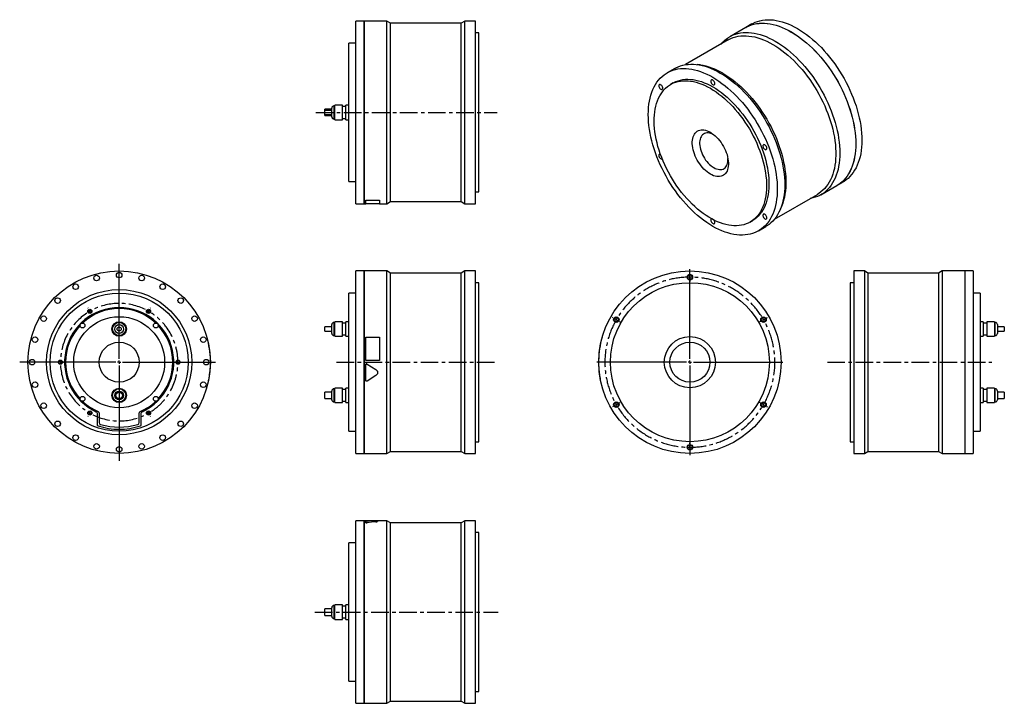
# Model space of a CAD drawing. Extents: x 139 to 1564, y 115 to 1104.
import ezdxf

# ---------------------------------------------------------------- set-up
doc = ezdxf.new("R2010")
doc.units = 0
doc.header["$LTSCALE"] = 2
doc.header["$MEASUREMENT"] = 0
doc.linetypes.add('CENTERX2', pattern=[20.32, 12.7, -2.54, 2.54, -2.54])
doc.layers.get('0').update_dxf_attribs({"linetype": 'CONTINUOUS'})

# ---------------------------------------------------------------- blocks, each defined once
blk = doc.blocks.new('SW_CENTERMARKSYMBOL_0')
at = {"color": 0, "linetype": 'Continuous'}
for p, q in [((0, 5), (0, 142.4)), ((-5, 0), (-143.9, 0)), ((0, 0), (-2.5, 0)), ((0, 0), (0, 2.5)), ((0, 0), (0, -2.5)), ((0, 0), (2.5, 0)), ((5, 0), (139.4, 0)), ((0, -5), (0, -142.8))]:
    blk.add_line(p, q, dxfattribs=at)
blk = doc.blocks.new('SW_CENTERMARKSYMBOL_2')
at = {"color": 6, "linetype": 'Continuous'}
for p, q in [((-2.5, 4.3), (-2.8, 4.8)), ((0, 0), (-1.2, 2.2)), ((0, 0), (1.2, -2.2)), ((85, 0), (83.8, -2.2)), ((85, 0), (86.2, 2.2)), ((87.5, 4.3), (87.8, 4.8)), ((2.5, -4.3), (2.8, -4.8)), ((82.5, -4.3), (82.2, -4.8)), ((-47.5, -73.6), (-48, -73.6)), ((-42.5, -73.6), (-45, -73.6)), ((-42.5, -73.6), (-40, -73.6)), ((-37.5, -73.6), (-37, -73.6)), ((122.5, -73.6), (122, -73.6)), ((127.5, -73.6), (125, -73.6)), ((127.5, -73.6), (130, -73.6)), ((132.5, -73.6), (133, -73.6)), ((2.5, -142.9), (2.8, -142.5)), ((82.5, -142.9), (82.2, -142.5)), ((-2.5, -151.6), (-2.8, -152)), ((0, -147.2), (-1.2, -149.4)), ((0, -147.2), (1.2, -145.1)), ((85, -147.2), (83.8, -145.1)), ((85, -147.2), (86.2, -149.4)), ((87.5, -151.6), (87.8, -152))]:
    blk.add_line(p, q, dxfattribs=at)
for start, end in [(118.3148, 120), (60, 61.6852), (120, 121.6852), (58.3148, 60), (178.3148, 180), (0, 1.6852), (180, 181.6852), (358.3148, 0), (238.3148, 240), (240, 241.6852), (298.3148, 300), (300, 301.6852)]:
    blk.add_arc((42.5, -73.6), 85, start, end, dxfattribs=at)
at = {"color": 6, "linetype": 'CENTERX2'}
for start, end in [(63.3703, 116.6297), (123.3703, 176.6297), (303.3703, 56.6297), (183.3703, 236.6297), (243.3703, 296.6297)]:
    blk.add_arc((42.5, -73.6), 85, start, end, dxfattribs=at)
blk = doc.blocks.new('SW_CENTERMARKSYMBOL_8')
at = {"color": 0, "linetype": 'Continuous'}
for p, q in [((0, 5), (0, 134.5)), ((-5, 0), (-134.5, 0)), ((0, 0), (-2.5, 0)), ((0, 0), (0, 2.5)), ((0, 0), (0, -2.5)), ((0, 0), (2.5, 0)), ((5, 0), (134.5, 0)), ((0, -5), (0, -134.5))]:
    blk.add_line(p, q, dxfattribs=at)
blk = doc.blocks.new('SW_CENTERMARKSYMBOL_9')
at = {"color": 6, "linetype": 'Continuous'}
for p, q in [((0, 5), (0, 6.5)), ((0, 0), (0, 2.5)), ((0, 0), (0, -2.5)), ((0, -5), (0, -6.5)), ((-110.9, -59), (-112.2, -58.2)), ((-106.5, -61.5), (-108.7, -60.2)), ((-106.5, -61.5), (-104.4, -62.8)), ((-102.2, -64), (-100.9, -64.8)), ((102.2, -64), (100.9, -64.8)), ((106.5, -61.5), (104.4, -62.8)), ((106.5, -61.5), (108.7, -60.2)), ((110.9, -59), (112.2, -58.2)), ((-106.5, -184.5), (-108.7, -185.8)), ((-106.5, -184.5), (-104.4, -183.2)), ((-102.2, -182), (-100.9, -181.2)), ((102.2, -182), (100.9, -181.2)), ((106.5, -184.5), (104.4, -183.2)), ((106.5, -184.5), (108.7, -185.8)), ((-110.9, -187), (-112.2, -187.8)), ((110.9, -187), (112.2, -187.8)), ((0, -241), (0, -239.5)), ((0, -246), (0, -243.5)), ((0, -246), (0, -248.5)), ((0, -251), (0, -252.5))]:
    blk.add_line(p, q, dxfattribs=at)
for start, end in [(90, 91.1645), (88.8355, 90), (150, 151.1645), (148.8355, 150), (30, 31.1645), (28.8355, 30), (208.8355, 210), (210, 211.1645), (328.8355, 330), (330, 331.1645), (268.8355, 270), (270, 271.1645)]:
    blk.add_arc((0, -123), 123, start, end, dxfattribs=at)
at = {"color": 6, "linetype": 'CENTERX2'}
for start, end in [(92.3291, 147.6709), (32.3291, 87.6709), (152.3291, 207.6709), (332.3291, 27.6709), (212.3291, 327.6709)]:
    blk.add_arc((0, -123), 123, start, end, dxfattribs=at)

msp = doc.modelspace()

# ---------------------------------------------------------------- linework, layer by layer
at = {"color": 7, "linetype": 'Continuous'}
for p, q in [((637.7, 1101.8), (625.4, 1101.8)), ((625.4, 969.8), (625.4, 1101.8)), ((637.7, 969.8), (637.7, 1101.8)), ((637.8, 1100.8), (637.7, 1100.8)), ((670.5, 1101.8), (637.8, 1101.8)), ((637.8, 969.8), (637.8, 1101.8)), ((675.7, 1098.8), (670.5, 1101.8)), ((670.5, 969.8), (670.5, 1101.8)), ((777.9, 1098.8), (675.7, 1098.8)), ((675.7, 969.8), (675.7, 1098.8)), ((783.1, 1101.8), (777.9, 1098.8)), ((777.9, 969.8), (777.9, 1098.8)), ((798.4, 1101.8), (783.1, 1101.8)), ((783.1, 969.8), (783.1, 1101.8)), ((798.4, 969.8), (798.4, 1101.8)), ((1198.3, 1097.7), (1189.6, 1092.7)), ((803.4, 1084.8), (798.4, 1084.8)), ((803.4, 969.8), (803.4, 1084.8)), ((1189.5, 1092.7), (1166.4, 1079.3)), ((625.4, 1069.8), (615.4, 1069.8)), ((615.4, 969.8), (615.4, 1069.8)), ((1164.2, 1074.6), (1102.3, 1038.9)), ((1086.8, 1033.4), (1075.9, 1027.1)), ((1123.9, 1038.4), (1119.5, 1039)), ((1084.4, 1012.4), (1080.9, 1010.4)), ((590.6, 974.6), (580.6, 974.6)), ((580.6, 972.8), (580.6, 974.6)), ((590.6, 972.8), (580.6, 972.8)), ((580.6, 969.8), (580.6, 972.8)), ((580.6, 966.8), (580.6, 969.8)), ((590.6, 969.8), (590.6, 976.1)), ((590.6, 963.5), (590.6, 969.8)), ((594.9, 979.3), (593.8, 979.3)), ((605.9, 980.4), (594.9, 980.4)), ((594.9, 969.8), (594.9, 980.4)), ((594.9, 959.3), (594.9, 969.8)), ((605.9, 969.8), (605.9, 980.4)), ((611.2, 978.4), (605.9, 978.4)), ((605.9, 959.3), (605.9, 969.8)), ((615.4, 980.4), (611.2, 980.4)), ((611.2, 969.8), (611.2, 980.4)), ((611.2, 959.3), (611.2, 969.8)), ((615.4, 869.8), (615.4, 969.8)), ((625.4, 837.8), (625.4, 969.8)), ((637.7, 837.8), (637.7, 969.8)), ((637.8, 837.8), (637.8, 969.8)), ((670.5, 837.8), (670.5, 969.8)), ((675.7, 840.8), (675.7, 969.8)), ((777.9, 840.8), (777.9, 969.8)), ((783.1, 837.8), (783.1, 969.8)), ((798.4, 837.8), (798.4, 969.8)), ((803.4, 854.8), (803.4, 969.8)), ((580.6, 966.8), (590.6, 966.8)), ((580.6, 965.1), (580.6, 966.8)), ((580.6, 965.1), (590.6, 965.1)), ((593.8, 960.3), (594.9, 960.3)), ((594.9, 959.3), (605.9, 959.3)), ((605.9, 961.2), (611.2, 961.2)), ((611.2, 959.3), (615.4, 959.3)), ((615.4, 869.8), (625.4, 869.8)), ((1321.6, 864.1), (1330.3, 869.1)), ((798.4, 854.8), (803.4, 854.8)), ((1298.4, 850.7), (1321.5, 864)), ((639.7, 842.8), (659.7, 842.8)), ((639.7, 842.8), (639.7, 842.7)), ((639.7, 842.7), (659.7, 842.7)), ((639.7, 837.7), (639.7, 842.7)), ((659.7, 842.8), (659.7, 842.7)), ((659.7, 842.7), (659.7, 837.7)), ((670.5, 837.8), (675.7, 840.8)), ((675.7, 840.8), (777.9, 840.8)), ((777.9, 840.8), (783.1, 837.8)), ((1231.2, 815.4), (1293.2, 851.2)), ((625.4, 837.8), (637.7, 837.8)), ((637.7, 838.8), (637.8, 838.8)), ((637.8, 837.8), (639.7, 837.8)), ((659.7, 837.7), (639.7, 837.7)), ((659.7, 837.8), (670.5, 837.8)), ((783.1, 837.8), (798.4, 837.8)), ((1240, 830.3), (1241.6, 834.4)), ((1195.9, 811.2), (1199.4, 813.2)), ((1207.9, 798.5), (1218.8, 804.7)), ((637.7, 740.5), (625.4, 740.5)), ((625.4, 476.5), (625.4, 740.5)), ((637.7, 476.5), (637.7, 740.5)), ((637.8, 739.5), (637.7, 739.5)), ((670.5, 740.5), (637.8, 740.5)), ((637.8, 476.5), (637.8, 740.5)), ((675.7, 737.5), (670.5, 740.5)), ((670.5, 476.5), (670.5, 740.5)), ((777.9, 737.5), (675.7, 737.5)), ((675.7, 479.5), (675.7, 737.5)), ((783.1, 740.5), (777.9, 737.5)), ((777.9, 479.5), (777.9, 737.5)), ((798.4, 740.5), (783.1, 740.5)), ((783.1, 476.5), (783.1, 740.5)), ((798.4, 476.5), (798.4, 740.5)), ((1361.2, 740.5), (1345.9, 740.5)), ((1345.9, 740.5), (1345.9, 476.5)), ((1366.4, 737.5), (1361.2, 740.5)), ((1361.2, 740.5), (1361.2, 476.5)), ((1468.6, 737.5), (1366.4, 737.5)), ((1366.4, 737.5), (1366.4, 479.5)), ((1473.8, 740.5), (1468.6, 737.5)), ((1468.6, 737.5), (1468.6, 479.5)), ((1506.5, 740.5), (1473.8, 740.5)), ((1473.8, 740.5), (1473.8, 476.5)), ((1506.5, 740.5), (1506.5, 476.5)), ((1506.6, 739.5), (1506.5, 739.5)), ((1518.9, 740.5), (1506.6, 740.5)), ((1506.6, 740.5), (1506.6, 476.5)), ((1518.9, 740.5), (1518.9, 476.5)), ((803.4, 723.5), (798.4, 723.5)), ((803.4, 493.5), (803.4, 723.5)), ((1345.9, 723.5), (1340.9, 723.5)), ((1340.9, 723.5), (1340.9, 493.5)), ((625.4, 708.5), (615.4, 708.5)), ((615.4, 508.5), (615.4, 708.5)), ((1528.9, 708.5), (1518.9, 708.5)), ((1528.9, 708.5), (1528.9, 508.5)), ((590.6, 659.5), (580.6, 659.5)), ((580.6, 653.5), (580.6, 659.5)), ((590.6, 650.2), (590.6, 662.8)), ((594.9, 666), (593.8, 666)), ((605.9, 667.1), (594.9, 667.1)), ((594.9, 646), (594.9, 667.1)), ((605.9, 646), (605.9, 667.1)), ((611.2, 665.1), (605.9, 665.1)), ((615.4, 667.1), (611.2, 667.1)), ((611.2, 646), (611.2, 667.1)), ((1533.1, 667.1), (1528.9, 667.1)), ((1533.1, 667.1), (1533.1, 646)), ((1538.4, 665.1), (1533.1, 665.1)), ((1549.4, 667.1), (1538.4, 667.1)), ((1538.4, 667.1), (1538.4, 646)), ((1549.4, 667.1), (1549.4, 646)), ((1550.5, 666), (1549.4, 666)), ((1553.7, 662.8), (1553.7, 650.2)), ((1563.7, 659.5), (1553.7, 659.5)), ((1563.7, 659.5), (1563.7, 653.5)), ((410, 644.5), (410.1, 644.5)), ((580.6, 653.5), (590.6, 653.5)), ((593.8, 647), (594.9, 647)), ((594.9, 646), (605.9, 646)), ((605.9, 647.9), (611.2, 647.9)), ((611.2, 646), (615.4, 646)), ((639.7, 644.5), (659.7, 644.5)), ((639.7, 611), (639.7, 644.5)), ((659.7, 644.5), (659.7, 611)), ((981.8, 644.5), (981.7, 644.5)), ((1528.9, 646), (1533.1, 646)), ((1533.1, 647.9), (1538.4, 647.9)), ((1538.4, 646), (1549.4, 646)), ((1549.4, 647), (1550.5, 647)), ((1553.7, 653.5), (1563.7, 653.5)), ((414.9, 611), (415, 611)), ((414.9, 604.8), (415, 604.8)), ((659.7, 611), (639.7, 611)), ((659.7, 611), (639.7, 611)), ((639.7, 611), (639.7, 611)), ((639.7, 582.2), (639.7, 604.8)), ((639.7, 604.8), (639.7, 604.8)), ((641.6, 605.8), (654.5, 597.8)), ((641.6, 605.8), (641.6, 605.8)), ((641.6, 605.8), (654.5, 597.9)), ((659.7, 611), (659.7, 611)), ((976.8, 611), (976.7, 611)), ((976.8, 605.8), (976.7, 605.8)), ((654.5, 589.2), (641.6, 581.2)), ((654.5, 597.9), (654.5, 597.8)), ((977.2, 597.9), (977.1, 597.8)), ((978.2, 589.2), (978.1, 589.2)), ((412.3, 582.2), (412.4, 582.2)), ((594.9, 570), (593.8, 570)), ((605.9, 571.1), (594.9, 571.1)), ((594.9, 550), (594.9, 571.1)), ((605.9, 550), (605.9, 571.1)), ((615.4, 571.1), (611.2, 571.1)), ((611.2, 550), (611.2, 571.1)), ((979.7, 581.2), (979.6, 581.2)), ((1533.1, 571.1), (1528.9, 571.1)), ((1533.1, 571.1), (1533.1, 550)), ((1549.4, 571.1), (1538.4, 571.1)), ((1538.4, 571.1), (1538.4, 550)), ((1549.4, 571.1), (1549.4, 550)), ((1550.5, 570), (1549.4, 570)), ((590.6, 565.3), (580.6, 565.3)), ((580.6, 555.8), (580.6, 565.3)), ((580.6, 555.8), (590.6, 555.8)), ((590.6, 554.2), (590.6, 566.8)), ((611.2, 569.1), (605.9, 569.1)), ((1538.4, 569.1), (1533.1, 569.1)), ((1553.7, 566.8), (1553.7, 554.2)), ((1563.7, 565.3), (1553.7, 565.3)), ((1553.7, 555.8), (1563.7, 555.8)), ((1563.7, 565.3), (1563.7, 555.8)), ((593.8, 551), (594.9, 551)), ((594.9, 550), (605.9, 550)), ((605.9, 551.9), (611.2, 551.9)), ((611.2, 550), (615.4, 550)), ((1528.9, 550), (1533.1, 550)), ((1533.1, 551.9), (1538.4, 551.9)), ((1538.4, 550), (1549.4, 550)), ((1549.4, 551), (1550.5, 551)), ((251, 535), (251, 518.4)), ((254, 535.3), (254, 521.3)), ((312, 521.3), (312, 535.3)), ((315, 518.4), (315, 535)), ((615.4, 508.5), (625.4, 508.5)), ((1518.9, 508.5), (1528.9, 508.5)), ((798.4, 493.5), (803.4, 493.5)), ((1340.9, 493.5), (1345.9, 493.5)), ((625.4, 476.5), (637.7, 476.5)), ((637.7, 477.5), (637.8, 477.5)), ((637.8, 476.5), (670.5, 476.5)), ((670.5, 476.5), (675.7, 479.5)), ((675.7, 479.5), (777.9, 479.5)), ((777.9, 479.5), (783.1, 476.5)), ((783.1, 476.5), (798.4, 476.5)), ((1345.9, 476.5), (1361.2, 476.5)), ((1361.2, 476.5), (1366.4, 479.5)), ((1366.4, 479.5), (1468.6, 479.5)), ((1468.6, 479.5), (1473.8, 476.5)), ((1473.8, 476.5), (1506.5, 476.5)), ((1506.5, 477.5), (1506.6, 477.5)), ((1506.6, 476.5), (1518.9, 476.5)), ((637.7, 379.1), (625.4, 379.1)), ((625.4, 115.1), (625.4, 379.1)), ((637.7, 115.1), (637.7, 379.1)), ((637.8, 378.1), (637.7, 378.1)), ((639.7, 379.1), (637.8, 379.1)), ((637.8, 115.1), (637.8, 379.1)), ((639.7, 376.5), (639.7, 379.1)), ((659.7, 379.1), (639.7, 379.1)), ((639.7, 376.4), (639.7, 376.5)), ((641.6, 376.2), (641.6, 376.3)), ((670.5, 379.1), (645.5, 379.1)), ((654.5, 377.6), (654.5, 377.7)), ((659.7, 379.1), (659.7, 379.1)), ((675.7, 376.1), (670.5, 379.1)), ((670.5, 115.1), (670.5, 379.1)), ((777.9, 376.1), (675.7, 376.1)), ((675.7, 118.1), (675.7, 376.1)), ((783.1, 379.1), (777.9, 376.1)), ((777.9, 118.1), (777.9, 376.1)), ((798.4, 379.1), (783.1, 379.1)), ((783.1, 115.1), (783.1, 379.1)), ((798.4, 115.1), (798.4, 379.1)), ((803.4, 362.1), (798.4, 362.1)), ((803.4, 132.1), (803.4, 362.1)), ((625.4, 347.1), (615.4, 347.1)), ((615.4, 147.1), (615.4, 347.1)), ((594.9, 256.6), (593.8, 256.6)), ((605.9, 257.6), (594.9, 257.6)), ((594.9, 236.5), (594.9, 257.6)), ((605.9, 236.5), (605.9, 257.6)), ((615.4, 257.6), (611.2, 257.6)), ((611.2, 236.5), (611.2, 257.6)), ((590.6, 251.8), (580.6, 251.8)), ((580.6, 242.3), (580.6, 251.8)), ((580.6, 242.3), (590.6, 242.3)), ((590.6, 240.8), (590.6, 253.4)), ((611.2, 255.7), (605.9, 255.7)), ((593.8, 237.6), (594.9, 237.6)), ((594.9, 236.5), (605.9, 236.5)), ((605.9, 238.5), (611.2, 238.5)), ((611.2, 236.5), (615.4, 236.5)), ((615.4, 147.1), (625.4, 147.1)), ((798.4, 132.1), (803.4, 132.1)), ((625.4, 115.1), (637.7, 115.1)), ((637.7, 116.1), (637.8, 116.1)), ((637.8, 115.1), (670.5, 115.1)), ((670.5, 115.1), (675.7, 118.1)), ((675.7, 118.1), (777.9, 118.1)), ((777.9, 118.1), (783.1, 115.1)), ((783.1, 115.1), (798.4, 115.1))]:
    msp.add_line(p, q, dxfattribs=at)
at = {"color": 6, "linetype": 'CENTERX2'}
for p, q in [((567.4, 969.8), (829.7, 969.8)), ((597.4, 608.5), (829.7, 608.5)), ((1307.7, 608.5), (1545.8, 608.5)), ((566.3, 247.1), (831.3, 247.1))]:
    msp.add_line(p, q, dxfattribs=at)
at = {"color": 8, "linetype": 'Continuous'}
for p, q in [((593.8, 979.3), (593.8, 969.8)), ((593.8, 969.8), (593.8, 960.3)), ((593.8, 666), (593.8, 647)), ((1550.5, 647), (1550.5, 666)), ((593.8, 570), (593.8, 551)), ((1550.5, 551), (1550.5, 570)), ((593.8, 256.6), (593.8, 237.6))]:
    msp.add_line(p, q, dxfattribs=at)
at = {"color": 7, "linetype": 'Continuous'}
for points in [[(1189.5, 1092.7), (1191.1, 1093.6), (1194.4, 1095.1), (1197.8, 1096.4), (1201.4, 1097.4), (1205, 1098.2), (1208.8, 1098.6), (1212.7, 1098.9), (1216.7, 1098.8), (1220.8, 1098.5), (1225, 1097.8), (1229.2, 1097), (1233.5, 1095.8), (1237.8, 1094.4), (1242.2, 1092.7), (1246.6, 1090.8), (1251.1, 1088.6), (1255.5, 1086.1)], [(1189.6, 1092.7), (1191.2, 1093.6), (1194.4, 1095.1), (1197.9, 1096.4), (1201.4, 1097.5), (1205.1, 1098.2), (1208.9, 1098.7), (1212.8, 1098.9), (1216.8, 1098.8), (1220.9, 1098.5), (1225, 1097.9), (1229.3, 1097), (1233.6, 1095.9), (1237.9, 1094.4), (1242.3, 1092.8), (1246.7, 1090.8), (1251.1, 1088.6), (1255.6, 1086.2)], [(1198.3, 1097.7), (1199.9, 1098.6), (1203.1, 1100.2), (1206.6, 1101.5), (1210.1, 1102.5), (1213.8, 1103.2), (1217.6, 1103.7), (1221.5, 1103.9), (1225.5, 1103.9), (1229.6, 1103.5), (1233.7, 1102.9), (1238, 1102), (1242.3, 1100.9), (1246.6, 1099.5), (1251, 1097.8), (1255.4, 1095.8), (1259.8, 1093.6), (1264.3, 1091.2)], [(1153.9, 1068.7), (1156.3, 1071.4), (1159, 1074), (1161.8, 1076.3), (1164.8, 1078.4), (1168, 1080.2), (1171.3, 1081.8), (1174.7, 1083), (1178.2, 1084.1), (1181.9, 1084.8), (1185.7, 1085.3), (1189.6, 1085.5), (1193.6, 1085.4), (1197.7, 1085.1), (1201.8, 1084.5), (1206.1, 1083.6), (1210.4, 1082.5), (1214.7, 1081), (1219.1, 1079.4), (1223.5, 1077.4), (1227.9, 1075.2), (1232.4, 1072.8)], [(1255.5, 1086.1), (1259.9, 1083.5), (1264.4, 1080.5), (1268.8, 1077.4), (1273.2, 1074), (1277.5, 1070.4), (1281.8, 1066.6), (1286, 1062.6), (1290.2, 1058.4), (1294.3, 1054), (1298.3, 1049.5), (1302.2, 1044.8), (1306, 1039.9), (1309.6, 1034.9), (1313.2, 1029.8), (1316.6, 1024.5), (1319.9, 1019.2), (1323.1, 1013.7), (1326, 1008.2), (1328.9, 1002.6), (1331.5, 997), (1334, 991.3), (1336.3, 985.6), (1338.5, 979.9), (1340.4, 974.1), (1342.2, 968.4), (1343.7, 962.7), (1345.1, 957), (1346.2, 951.4), (1347.2, 945.9), (1347.9, 940.4), (1348.4, 935), (1348.7, 929.7), (1348.8, 924.5), (1348.7, 919.4), (1348.4, 914.5), (1347.9, 909.7), (1347.2, 905.1), (1346.2, 900.6), (1345.1, 896.3), (1343.7, 892.2), (1342.2, 888.3), (1340.4, 884.6), (1338.5, 881.1), (1336.3, 877.8), (1334, 874.8), (1331.5, 872), (1328.9, 869.4), (1326, 867.1), (1323.1, 865), (1321.5, 864)], [(1255.6, 1086.2), (1260, 1083.5), (1264.4, 1080.6), (1268.9, 1077.4), (1273.2, 1074), (1277.6, 1070.4), (1281.9, 1066.6), (1286.1, 1062.6), (1290.3, 1058.4), (1294.3, 1054.1), (1298.3, 1049.5), (1302.2, 1044.8), (1306, 1039.9), (1309.7, 1034.9), (1313.3, 1029.8), (1316.7, 1024.6), (1320, 1019.2), (1323.1, 1013.8), (1326.1, 1008.3), (1328.9, 1002.7), (1331.6, 997), (1334.1, 991.3), (1336.4, 985.6), (1338.5, 979.9), (1340.5, 974.2), (1342.2, 968.4), (1343.8, 962.7), (1345.1, 957.1), (1346.3, 951.5), (1347.2, 945.9), (1348, 940.4), (1348.5, 935), (1348.8, 929.7), (1348.9, 924.5), (1348.8, 919.5), (1348.5, 914.5), (1348, 909.7), (1347.2, 905.1), (1346.3, 900.6), (1345.1, 896.3), (1343.8, 892.2), (1342.2, 888.3), (1340.5, 884.6), (1338.5, 881.1), (1336.4, 877.8), (1334.1, 874.8), (1331.6, 872), (1328.9, 869.4), (1326.1, 867.1), (1323.1, 865), (1321.6, 864.1)], [(1264.3, 1091.2), (1268.7, 1088.5), (1273.1, 1085.6), (1277.6, 1082.4), (1281.9, 1079.1), (1286.3, 1075.5), (1290.6, 1071.7), (1294.8, 1067.7), (1299, 1063.5), (1303, 1059.1), (1307, 1054.5), (1310.9, 1049.8), (1314.7, 1045), (1318.4, 1040), (1322, 1034.8), (1325.4, 1029.6), (1328.7, 1024.2), (1331.8, 1018.8), (1334.8, 1013.3), (1337.6, 1007.7), (1340.3, 1002.1), (1342.8, 996.4), (1345.1, 990.7), (1347.2, 984.9), (1349.2, 979.2), (1350.9, 973.5), (1352.5, 967.8), (1353.8, 962.1), (1355, 956.5), (1355.9, 950.9), (1356.7, 945.4), (1357.2, 940), (1357.5, 934.7), (1357.6, 929.5), (1357.5, 924.5), (1357.2, 919.5), (1356.7, 914.8), (1355.9, 910.1), (1355, 905.6), (1353.8, 901.4), (1352.5, 897.3), (1350.9, 893.3), (1349.2, 889.6), (1347.2, 886.1), (1345.1, 882.9), (1342.8, 879.8), (1340.3, 877), (1337.6, 874.4), (1334.8, 872.1), (1331.8, 870), (1330.3, 869.1)], [(1164.2, 1074.6), (1165, 1075.1), (1168.2, 1076.7), (1171.6, 1078), (1175.1, 1079.1), (1178.7, 1079.9), (1182.5, 1080.4), (1186.3, 1080.6), (1190.3, 1080.6), (1194.3, 1080.3), (1198.4, 1079.7), (1202.6, 1078.9), (1206.9, 1077.8), (1211.2, 1076.4), (1215.5, 1074.7), (1219.9, 1072.8), (1224.3, 1070.6), (1228.7, 1068.2)], [(1232.4, 1072.8), (1236.8, 1070.1), (1241.2, 1067.2), (1245.7, 1064), (1250, 1060.7), (1254.4, 1057.1), (1258.7, 1053.2), (1262.9, 1049.2), (1267.1, 1045), (1271.1, 1040.7), (1275.1, 1036.1), (1279, 1031.4), (1282.8, 1026.6), (1286.5, 1021.6), (1290.1, 1016.4), (1293.5, 1011.2), (1296.8, 1005.8), (1299.9, 1000.4), (1302.9, 994.9), (1305.7, 989.3), (1308.4, 983.6), (1310.9, 978), (1313.2, 972.2), (1315.3, 966.5), (1317.3, 960.8), (1319, 955), (1320.6, 949.3), (1321.9, 943.7), (1323.1, 938.1), (1324, 932.5), (1324.8, 927), (1325.3, 921.6), (1325.6, 916.3), (1325.7, 911.1), (1325.6, 906.1), (1325.3, 901.1), (1324.8, 896.3), (1324, 891.7), (1323.1, 887.2), (1321.9, 882.9), (1320.6, 878.8), (1319, 874.9), (1317.3, 871.2), (1315.3, 867.7), (1313.2, 864.5), (1310.9, 861.4), (1308.4, 858.6), (1305.7, 856), (1302.9, 853.7), (1299.9, 851.6), (1296.8, 849.8), (1293.5, 848.3), (1290.1, 847), (1286.5, 846), (1282.9, 845.2)], [(1228.7, 1068.2), (1233.1, 1065.6), (1237.5, 1062.7), (1241.9, 1059.5), (1246.2, 1056.1), (1250.5, 1052.6), (1254.8, 1048.8), (1259, 1044.8), (1263.1, 1040.6), (1267.1, 1036.2), (1271.1, 1031.7), (1274.9, 1027), (1278.7, 1022.1), (1282.3, 1017.2), (1285.8, 1012), (1289.2, 1006.8), (1292.4, 1001.5), (1295.5, 996.1), (1298.4, 990.6), (1301.2, 985), (1303.8, 979.4), (1306.2, 973.7), (1308.4, 968.1), (1310.5, 962.4), (1312.3, 956.7), (1314, 951), (1315.5, 945.4), (1316.7, 939.8), (1317.8, 934.2), (1318.6, 928.7), (1319.3, 923.3), (1319.7, 918), (1319.9, 912.8), (1319.9, 907.7), (1319.7, 902.7), (1319.3, 897.9), (1318.6, 893.3), (1317.8, 888.7), (1316.7, 884.4), (1315.5, 880.3), (1314, 876.3), (1312.3, 872.5), (1310.5, 869), (1308.4, 865.7), (1306.2, 862.6), (1303.8, 859.7), (1301.2, 857.1), (1298.4, 854.7), (1295.5, 852.6), (1293.2, 851.2)], [(1141.9, 1020.6), (1146.4, 1017.9), (1150.8, 1015), (1155.2, 1011.8), (1159.6, 1008.4), (1163.9, 1004.8), (1168.2, 1001), (1172.5, 997), (1176.6, 992.8), (1180.7, 988.5), (1184.7, 983.9), (1188.6, 979.2), (1192.4, 974.3), (1196.1, 969.3), (1199.6, 964.2), (1203.1, 959), (1206.3, 953.6), (1209.5, 948.2), (1212.5, 942.7), (1215.3, 937.1), (1218, 931.4), (1220.5, 925.7), (1222.8, 920), (1224.9, 914.3), (1226.8, 908.6), (1228.6, 902.8), (1230.1, 897.1), (1231.5, 891.5), (1232.6, 885.9), (1233.6, 880.3), (1234.3, 874.8), (1234.9, 869.4), (1235.2, 864.1), (1235.3, 858.9), (1235.2, 853.9), (1234.9, 848.9), (1234.3, 844.1), (1233.6, 839.5), (1232.6, 835), (1231.5, 830.7), (1230.1, 826.6), (1228.6, 822.7), (1226.8, 819), (1224.9, 815.5), (1222.8, 812.2), (1220.5, 809.2), (1218, 806.4), (1215.3, 803.8), (1212.5, 801.5), (1209.5, 799.4), (1206.3, 797.6), (1203.1, 796.1), (1199.6, 794.8), (1196.1, 793.8), (1192.4, 793), (1188.6, 792.5), (1184.7, 792.3), (1180.7, 792.4), (1176.6, 792.7), (1172.5, 793.3), (1168.2, 794.2), (1163.9, 795.4), (1159.6, 796.8), (1155.2, 798.5), (1150.8, 800.4), (1146.4, 802.6), (1141.9, 805), (1137.5, 807.7), (1133.1, 810.6), (1128.7, 813.8), (1124.3, 817.2), (1119.9, 820.8), (1115.6, 824.6), (1111.4, 828.6), (1107.2, 832.8), (1103.2, 837.1), (1099.2, 841.7), (1095.3, 846.4), (1091.5, 851.3), (1087.8, 856.3), (1084.2, 861.4), (1080.8, 866.6), (1077.5, 872), (1074.4, 877.4), (1071.4, 882.9), (1068.6, 888.5), (1065.9, 894.2), (1063.4, 899.9), (1061.1, 905.6), (1059, 911.3), (1057, 917), (1055.3, 922.8), (1053.7, 928.5), (1052.4, 934.1), (1051.2, 939.8), (1050.3, 945.3), (1049.6, 950.8), (1049, 956.2), (1048.7, 961.5), (1048.6, 966.7), (1048.7, 971.8), (1049, 976.7), (1049.6, 981.5), (1050.3, 986.1), (1051.2, 990.6), (1052.4, 994.9), (1053.7, 999), (1055.3, 1002.9), (1057, 1006.6), (1059, 1010.1), (1061.1, 1013.4), (1063.4, 1016.4), (1065.9, 1019.2), (1068.6, 1021.8), (1071.4, 1024.1), (1074.4, 1026.2), (1077.5, 1028), (1080.8, 1029.5), (1084.2, 1030.8), (1087.8, 1031.9), (1091.5, 1032.6), (1095.3, 1033.1), (1099.2, 1033.3), (1103.2, 1033.2), (1107.2, 1032.9), (1111.4, 1032.3), (1115.6, 1031.4), (1119.9, 1030.3), (1124.3, 1028.8), (1128.7, 1027.2), (1133.1, 1025.2), (1137.5, 1023), (1141.9, 1020.6)], [(1086.8, 1033.4), (1088.3, 1034.2), (1091.6, 1035.8), (1095.1, 1037.1), (1098.6, 1038.1), (1102.3, 1038.9), (1106.1, 1039.3), (1110, 1039.5), (1114, 1039.5), (1118.1, 1039.1), (1122.2, 1038.5), (1126.5, 1037.7), (1130.8, 1036.5), (1135.1, 1035.1), (1139.5, 1033.4), (1143.9, 1031.5), (1148.3, 1029.3), (1152.8, 1026.8)], [(1152.8, 1026.8), (1157.2, 1024.1), (1161.6, 1021.2), (1166, 1018.1), (1170.4, 1014.7), (1174.8, 1011.1), (1179.1, 1007.3), (1183.3, 1003.3), (1187.5, 999.1), (1191.5, 994.7), (1195.5, 990.2), (1199.4, 985.5), (1203.2, 980.6), (1206.9, 975.6), (1210.5, 970.5), (1213.9, 965.2), (1217.2, 959.9), (1220.3, 954.4), (1223.3, 948.9), (1226.1, 943.3), (1228.8, 937.7), (1231.3, 932), (1233.6, 926.3), (1235.7, 920.5), (1237.7, 914.8), (1239.4, 909.1), (1241, 903.4), (1242.3, 897.7), (1243.5, 892.1), (1244.4, 886.5), (1245.1, 881.1), (1245.7, 875.7), (1246, 870.4), (1246.1, 865.2), (1246, 860.1), (1245.7, 855.2), (1245.1, 850.4), (1244.4, 845.7), (1243.5, 841.3), (1242.3, 837), (1241, 832.9), (1239.4, 829), (1237.7, 825.3), (1235.7, 821.8), (1233.6, 818.5), (1231.3, 815.5), (1228.8, 812.6), (1226.1, 810.1), (1223.3, 807.7), (1220.3, 805.7), (1218.8, 804.7)], [(1156.4, 1026.5), (1160.8, 1023.8), (1165.2, 1020.9), (1169.6, 1017.8), (1174, 1014.4), (1178.3, 1010.8), (1182.5, 1007.1), (1186.7, 1003.1), (1190.8, 998.9), (1194.9, 994.5), (1198.8, 990), (1202.7, 985.3), (1206.4, 980.4), (1210, 975.4), (1213.6, 970.3), (1216.9, 965.1), (1220.1, 959.8), (1223.2, 954.3), (1226.2, 948.8), (1228.9, 943.3), (1231.5, 937.7), (1233.9, 932), (1236.2, 926.3), (1238.2, 920.7), (1240.1, 915), (1241.7, 909.3), (1243.2, 903.6), (1244.4, 898), (1245.5, 892.5), (1246.3, 887), (1247, 881.6), (1247.4, 876.3), (1247.6, 871.1), (1247.6, 866), (1247.4, 861), (1247, 856.2), (1246.3, 851.5), (1245.5, 847), (1244.4, 842.7), (1243.2, 838.5), (1241.7, 834.6), (1241.6, 834.4)], [(1138.4, 1004.7), (1142.6, 1002.1), (1146.7, 999.4), (1150.8, 996.4), (1154.9, 993.2), (1158.9, 989.8), (1162.9, 986.1), (1166.9, 982.3), (1170.7, 978.3), (1174.5, 974.1), (1178.2, 969.7), (1181.7, 965.2), (1185.2, 960.6), (1188.5, 955.8), (1191.7, 950.9), (1194.8, 945.9), (1197.7, 940.8), (1200.5, 935.6), (1203.1, 930.4), (1205.5, 925.1), (1207.8, 919.7), (1209.8, 914.4), (1211.7, 909), (1213.4, 903.7), (1214.9, 898.3), (1216.2, 893), (1217.3, 887.8), (1218.2, 882.6), (1218.9, 877.4), (1219.4, 872.4), (1219.7, 867.5), (1219.7, 862.6), (1219.6, 857.9), (1219.2, 853.4), (1218.6, 848.9), (1217.8, 844.7), (1216.8, 840.6), (1215.6, 836.7), (1214.2, 833), (1212.6, 829.5), (1210.8, 826.2), (1208.8, 823.2), (1206.7, 820.3), (1204.3, 817.7), (1201.8, 815.4), (1199.1, 813.2), (1196.3, 811.4), (1193.3, 809.8), (1190.1, 808.5), (1186.9, 807.4), (1183.5, 806.6), (1180, 806.1), (1176.3, 805.8), (1172.6, 805.8), (1168.8, 806.1), (1164.9, 806.7), (1160.9, 807.5), (1156.9, 808.6), (1152.9, 810), (1148.8, 811.6), (1144.6, 813.5), (1140.5, 815.7), (1136.3, 818.1), (1132.2, 820.7), (1128, 823.6), (1123.9, 826.7), (1119.9, 830), (1115.9, 833.6), (1111.9, 837.3), (1108, 841.2), (1104.2, 845.3), (1100.5, 849.6), (1096.8, 854), (1093.3, 858.6), (1089.9, 863.3), (1086.7, 868.2), (1083.5, 873.1), (1080.5, 878.2), (1077.7, 883.3), (1075, 888.5), (1072.5, 893.8), (1070.1, 899.1), (1068, 904.5), (1066, 909.8), (1064.2, 915.2), (1062.6, 920.5), (1061.2, 925.9), (1060, 931.1), (1059, 936.4), (1058.2, 941.5), (1057.6, 946.6), (1057.3, 951.6), (1057.1, 956.5), (1057.1, 961.3), (1057.4, 965.9), (1057.9, 970.4), (1058.6, 974.7), (1059.5, 978.9), (1060.6, 982.9), (1061.9, 986.7), (1063.4, 990.3), (1065.1, 993.7), (1067, 996.9), (1069, 999.8), (1071.3, 1002.5), (1073.7, 1005), (1076.3, 1007.3), (1079.1, 1009.2), (1082, 1011), (1085.1, 1012.4), (1088.3, 1013.6), (1091.6, 1014.6), (1095.1, 1015.2), (1098.6, 1015.6), (1102.3, 1015.7), (1106.1, 1015.6), (1109.9, 1015.2), (1113.9, 1014.5), (1117.9, 1013.5), (1121.9, 1012.2), (1126, 1010.7), (1130.1, 1009), (1134.3, 1006.9), (1138.4, 1004.7)], [(1084.4, 1012.4), (1085.6, 1013), (1088.6, 1014.5), (1091.8, 1015.7), (1095.2, 1016.6), (1098.6, 1017.3), (1102.2, 1017.7), (1105.9, 1017.8), (1109.6, 1017.6), (1113.5, 1017.2), (1117.4, 1016.5), (1121.4, 1015.5), (1125.4, 1014.3), (1129.5, 1012.8), (1133.6, 1011), (1137.8, 1009), (1141.9, 1006.7)], [(1144.8, 1011.6), (1144.7, 1012.6), (1144.3, 1013.6), (1143.8, 1014.6), (1143.1, 1015.5), (1142.3, 1016.2), (1141.5, 1016.7), (1140.8, 1016.9), (1140.1, 1016.8), (1139.6, 1016.4), (1139.2, 1015.7), (1139.1, 1014.9), (1139.2, 1013.9), (1139.6, 1012.8), (1140.1, 1011.8), (1140.8, 1010.9), (1141.5, 1010.2), (1142.3, 1009.8), (1143.1, 1009.6), (1143.8, 1009.7), (1144.3, 1010.1), (1144.7, 1010.8), (1144.8, 1011.6)], [(1068, 1008.5), (1067.3, 1009.3), (1066.5, 1009.8), (1065.7, 1010.1), (1065, 1010.1), (1064.4, 1009.8), (1064, 1009.2), (1063.8, 1008.4), (1063.8, 1007.5), (1064.1, 1006.5), (1064.6, 1005.4), (1065.2, 1004.5), (1065.9, 1003.7), (1066.8, 1003.2), (1067.5, 1002.9), (1068.3, 1002.9), (1068.8, 1003.2), (1069.2, 1003.8), (1069.4, 1004.6), (1069.4, 1005.5), (1069.1, 1006.6), (1068.7, 1007.6), (1068, 1008.5)], [(1141.9, 1006.7), (1146.1, 1004.2), (1150.2, 1001.4), (1154.4, 998.4), (1158.4, 995.2), (1162.5, 991.8), (1166.5, 988.2), (1170.4, 984.3), (1174.3, 980.3), (1178, 976.1), (1181.7, 971.8), (1185.3, 967.3), (1188.7, 962.6), (1192.1, 957.8), (1195.3, 952.9), (1198.3, 947.9), (1201.2, 942.8), (1204, 937.6), (1206.6, 932.4), (1209, 927.1), (1211.3, 921.8), (1213.4, 916.4), (1215.3, 911.1), (1217, 905.7), (1218.5, 900.4), (1219.8, 895.1), (1220.9, 889.8), (1221.8, 884.6), (1222.5, 879.5), (1222.9, 874.4), (1223.2, 869.5), (1223.2, 864.7), (1223.1, 860), (1222.7, 855.4), (1222.1, 851), (1221.3, 846.7), (1220.3, 842.7), (1219.1, 838.8), (1217.7, 835.1), (1216.1, 831.6), (1214.3, 828.3), (1212.4, 825.2), (1210.2, 822.4), (1207.8, 819.8), (1205.3, 817.4), (1202.6, 815.3), (1199.8, 813.4), (1199.4, 813.2)], [(1138.4, 880.6), (1136.1, 882), (1133.7, 883.7), (1131.4, 885.7), (1129.2, 887.8), (1127.1, 890.1), (1125, 892.6), (1123, 895.2), (1121.2, 897.9), (1119.5, 900.8), (1117.9, 903.7), (1116.6, 906.7), (1115.4, 909.7), (1114.3, 912.8), (1113.5, 915.8), (1112.9, 918.8), (1112.5, 921.7), (1112.3, 924.5), (1112.3, 927.2), (1112.5, 929.8), (1112.9, 932.2), (1113.5, 934.5), (1114.3, 936.5), (1115.4, 938.4), (1116.6, 940), (1117.9, 941.4), (1119.5, 942.6), (1121.2, 943.5), (1123, 944.1), (1125, 944.4), (1127.1, 944.5), (1129.2, 944.4), (1131.4, 943.9), (1133.7, 943.2), (1136.1, 942.2), (1138.4, 941), (1140.7, 939.5), (1143.1, 937.8), (1145.4, 935.9), (1147.6, 933.7), (1149.8, 931.4), (1151.8, 929), (1153.8, 926.3), (1155.6, 923.6), (1157.3, 920.7), (1158.9, 917.8), (1160.2, 914.8), (1161.4, 911.8), (1162.5, 908.8), (1163.3, 905.7), (1163.9, 902.8), (1164.3, 899.9), (1164.5, 897), (1164.5, 894.3), (1164.3, 891.7), (1163.9, 889.3), (1163.3, 887.1), (1162.5, 885), (1161.4, 883.1), (1160.2, 881.5), (1158.9, 880.1), (1157.3, 879), (1155.6, 878.1), (1153.8, 877.4), (1151.8, 877.1), (1149.8, 877), (1147.6, 877.2), (1145.4, 877.6), (1143.1, 878.3), (1140.7, 879.3), (1138.4, 880.6)], [(1144.6, 936.5), (1143.4, 937.3), (1141.3, 938.4), (1139.2, 939.2), (1137.2, 939.8), (1135.3, 940.1), (1133.4, 940.1), (1131.6, 939.8), (1130, 939.3), (1128.5, 938.5), (1127.1, 937.5), (1126, 936.2), (1124.9, 934.7), (1124.1, 932.9), (1123.5, 931), (1123.1, 928.9), (1122.9, 926.6), (1122.9, 924.2), (1123.1, 921.7), (1123.5, 919.1), (1124.1, 916.5), (1124.9, 913.8), (1126, 911.1), (1127.1, 908.5), (1128.5, 905.9), (1130, 903.4), (1131.6, 900.9), (1133.4, 898.7), (1135.3, 896.5), (1137.2, 894.6), (1139.2, 892.8), (1141.3, 891.3), (1143.4, 889.9)], [(1218.7, 915.9), (1219.3, 916.1), (1219.8, 916.6), (1220, 917.3), (1220.1, 918.2), (1219.9, 919.2), (1219.5, 920.3), (1218.9, 921.3), (1218.2, 922.1), (1217.4, 922.7), (1216.6, 923.1), (1215.8, 923.2), (1215.2, 923), (1214.7, 922.5), (1214.5, 921.8), (1214.4, 920.9), (1214.6, 919.8), (1215, 918.8), (1215.6, 917.8), (1216.3, 917), (1217.1, 916.4), (1217.9, 916), (1218.7, 915.9)], [(1065.2, 909.7), (1064.6, 909.5), (1064.1, 909), (1063.8, 908.3), (1063.8, 907.4), (1064, 906.4), (1064.4, 905.3), (1065, 904.4), (1065.7, 903.5), (1066.5, 902.9), (1067.3, 902.5), (1068, 902.4), (1068.7, 902.6), (1068.7, 902.7)], [(1066.1, 909.6), (1065.9, 909.6), (1065.2, 909.7)], [(1143.4, 889.9), (1145.4, 888.9), (1147.5, 888), (1149.5, 887.5), (1151.4, 887.2), (1153.3, 887.2), (1155.1, 887.4), (1156.7, 887.9), (1158.2, 888.7), (1159.6, 889.8), (1160.8, 891), (1161.8, 892.6), (1162.6, 894.3), (1163.2, 896.2), (1163.6, 898.3), (1163.8, 900.6), (1163.8, 903), (1163.8, 903.3)], [(1139.1, 814), (1139.2, 813), (1139.6, 812), (1140.1, 811), (1140.8, 810.1), (1141.5, 809.4), (1142.3, 808.9), (1143.1, 808.7), (1143.8, 808.8), (1144.3, 809.2), (1144.7, 809.9), (1144.8, 810.7), (1144.7, 811.7), (1144.3, 812.8), (1143.8, 813.8), (1143.6, 814.1)], [(1215.8, 817.1), (1216.6, 816.3), (1217.4, 815.8), (1218.2, 815.5), (1218.9, 815.5), (1219.5, 815.8), (1219.9, 816.4), (1220.1, 817.2), (1220, 818.1), (1219.8, 819.2), (1219.3, 820.2), (1218.7, 821.1), (1217.9, 821.9), (1217.1, 822.4), (1216.3, 822.7), (1215.6, 822.7), (1215, 822.4), (1214.6, 821.8), (1214.4, 821), (1214.5, 820.1), (1214.7, 819.1), (1215.2, 818), (1215.8, 817.1)]]:
    msp.add_lwpolyline(points, dxfattribs=at)
for centre, radius in [((283, 608.5), 132), ((250.3, 730.2), 4), ((283, 734.5), 4), ((315.6, 730.2), 4), ((1108.8, 608.5), 132), ((283, 608.5), 105), ((220, 717.6), 4), ((346, 717.6), 4), ((1108.8, 608.5), 115), ((283, 608.5), 100), ((193.9, 697.6), 4), ((372.1, 697.6), 4), ((173.8, 671.5), 4), ((283, 608.5), 65.8), ((392.1, 671.5), 4), ((229.9, 661.5), 3.5), ((283, 656.5), 10.5), ((283, 656.5), 9.5), ((283, 656.5), 6.3), ((283, 656.5), 3), ((336, 661.5), 3.5), ((161.3, 641.1), 4), ((404.7, 641.1), 4), ((1108.8, 608.5), 37), ((283, 608.5), 29), ((1108.8, 608.5), 29), ((157, 608.5), 4), ((409, 608.5), 4), ((161.3, 575.9), 4), ((283, 560.5), 10.5), ((283, 560.5), 9.5), ((404.7, 575.9), 4), ((229.9, 555.5), 3.5), ((283, 560.5), 6.3), ((283, 560.5), 4.75), ((336, 555.5), 3.5), ((173.8, 545.5), 4), ((392.1, 545.5), 4), ((193.9, 519.4), 4), ((372.1, 519.4), 4), ((220, 499.4), 4), ((346, 499.4), 4), ((250.3, 486.8), 4), ((283, 482.5), 4), ((315.6, 486.8), 4)]:
    msp.add_circle(centre, radius, dxfattribs=at)
at = {"color": 6, "linetype": 'Continuous'}
for centre, radius in [((1108.8, 731.5), 4), ((240.5, 682.1), 3), ((325.5, 682.1), 3), ((1002.3, 670), 4), ((1215.3, 670), 4), ((198, 608.5), 3), ((368, 608.5), 3), ((1002.3, 547), 4), ((1215.3, 547), 4), ((240.5, 534.9), 3), ((325.5, 534.9), 3), ((1108.8, 485.5), 4)]:
    msp.add_circle(centre, radius, dxfattribs=at)
for centre, radius in [((1108.8, 731.5), 3.32), ((240.5, 682.1), 2.46), ((325.5, 682.1), 2.46), ((1002.3, 670), 3.32), ((1215.3, 670), 3.32), ((198, 608.5), 2.46), ((368, 608.5), 2.46), ((1002.3, 547), 3.32), ((1215.3, 547), 3.32), ((240.5, 534.9), 2.46), ((325.5, 534.9), 2.46), ((1108.8, 485.5), 3.32)]:
    msp.add_circle(centre, radius)
at = {"color": 7, "linetype": 'Continuous'}
for centre, radius, start, end in [((1110, 949.5), 89.9, 58.8804, 81.0839), ((593.8, 976.1), 3.2, 90, 180), ((593.8, 963.5), 3.2, 180, 270), ((1140.9, 814.3), 1.83, 117.0685, 188.5863), ((283, 608.5), 79, 294.819, 245.181), ((283, 608.5), 77.5, 46.8409, 133.1591), ((283, 608.5), 77.5, 136.8409, 223.1591), ((283, 608.5), 77.5, 316.8409, 43.1591), ((593.8, 662.8), 3.2, 90, 180), ((1550.5, 662.8), 3.2, 0, 90), ((283, 608.5), 132.1, 1.0852, 15.8266), ((593.8, 650.2), 3.2, 180, 270), ((1108.8, 608.5), 132.1, 164.1734, 178.9148), ((1550.5, 650.2), 3.2, 270, 0), ((283, 608.5), 132.1, 348.5073, 358.3938), ((1108.8, 608.5), 132.1, 181.1627, 184.6315), ((1108.8, 608.5), 132.1, 188.4257, 191.9455), ((593.8, 566.8), 3.2, 90, 180), ((1550.5, 566.8), 3.2, 0, 90), ((283, 608.5), 77.5, 226.8409, 247.0494), ((283, 608.5), 77.5, 292.9506, 313.1591), ((593.8, 554.2), 3.2, 180, 270), ((1550.5, 554.2), 3.2, 270, 0), ((249, 535), 2, 0, 65.181), ((252, 535.3), 2, 0, 67.0494), ((314, 535.3), 2, 112.9506, 180), ((317, 535), 2, 114.819, 180), ((253, 518.4), 2, 180, 251.5915), ((283, 608.5), 97, 251.5915, 288.4085), ((257, 521.3), 3, 180, 253.3985), ((283, 608.5), 94, 253.3985, 286.6015), ((309, 521.3), 3, 286.6015, 360), ((313, 518.4), 2, 288.4085, 0), ((593.8, 253.4), 3.2, 90, 180), ((593.8, 240.8), 3.2, 180, 270)]:
    msp.add_arc(centre, radius, start, end, dxfattribs=at)
for centre, ratio, start_param, end_param in [((637.2, 247.1), 0.616856, 1.489962, 1.550504), ((685.9, 247.1), 0.616856, 1.717852, 1.779285), ((685.9, 247.1), 0.616389, 1.717852, 1.779285)]:
    msp.add_ellipse(centre, major_axis=(214.2, 0), ratio=ratio, start_param=start_param, end_param=end_param, dxfattribs=at)
for points, knots in [([(415, 604.8), (415, 604.9), (415, 605.1), (415, 605.4), (415, 605.7), (415, 605.9), (415, 606), (415, 606), (415, 606)], [0, 0, 0, 0, 0.18322, 0.366767, 0.550369, 0.733764, 0.916761, 1, 1, 1, 1]), ([(639.7, 604.8), (639.7, 605), (639.8, 605.2), (640, 605.6), (640.2, 605.8), (640.5, 606), (640.7, 606), (641.1, 606), (641.2, 606), (641.4, 605.9), (641.5, 605.9), (641.6, 605.8)], [0, 0, 0, 0, 0.25, 0.25, 0.5, 0.5, 0.75, 0.75, 0.875, 0.875, 1, 1, 1, 1]), ([(641.6, 605.8), (641.5, 605.9), (641.5, 605.9), (641.4, 605.9), (641.3, 606), (641.1, 606), (640.9, 606), (640.6, 606), (640.3, 605.9), (640.1, 605.7), (639.9, 605.5), (639.8, 605.3), (639.8, 605.1), (639.7, 605), (639.7, 604.9), (639.7, 604.8)], [0, 0, 0, 0, 0.041907, 0.083644, 0.125541, 0.188071, 0.250753, 0.375512, 0.500102, 0.624907, 0.749892, 0.812444, 0.875078, 0.937531, 1, 1, 1, 1]), ([(976.7, 606), (976.7, 606), (976.7, 606), (976.7, 606), (976.7, 605.9), (976.7, 605.8)], [0, 0, 0, 0, 0.213926, 0.606508, 1, 1, 1, 1]), ([(654.5, 597.9), (654.9, 597.6), (655.6, 597.1), (656.3, 596), (656.8, 594.8), (656.9, 593.9), (656.9, 593.5)], [0, 0, 0, 0, 0.250043, 0.500665, 0.751326, 1, 1, 1, 1]), ([(654.5, 597.8), (654.9, 597.6), (655.2, 597.3), (655.8, 596.7), (656.1, 596.4), (656.4, 595.8), (656.5, 595.6), (656.6, 595.2), (656.7, 595), (656.9, 594.4), (656.9, 593.9), (656.9, 593.1), (656.9, 592.6), (656.7, 591.8), (656.5, 591.4), (656.1, 590.6), (655.8, 590.3), (655.2, 589.7), (654.9, 589.4), (654.5, 589.2)], [0, 0, 0, 0, 0.125, 0.125, 0.25, 0.25, 0.3125, 0.3125, 0.375, 0.375, 0.5, 0.5, 0.625, 0.625, 0.75, 0.75, 0.875, 0.875, 1, 1, 1, 1]), ([(977.1, 597.8), (977.1, 597.6), (977.2, 597.3), (977.2, 596.7), (977.3, 596.4), (977.3, 595.8), (977.3, 595.6), (977.4, 595.2), (977.4, 595), (977.5, 594.4), (977.5, 593.9), (977.6, 593.1), (977.7, 592.6), (977.8, 591.8), (977.8, 591.4), (977.9, 590.6), (978, 590.3), (978.1, 589.7), (978.1, 589.4), (978.1, 589.2)], [0, 0, 0, 0, 0.125, 0.125, 0.25, 0.25, 0.3125, 0.3125, 0.375, 0.375, 0.5, 0.5, 0.625, 0.625, 0.75, 0.75, 0.875, 0.875, 1, 1, 1, 1]), ([(412.2, 581), (412.2, 581), (412.2, 581), (412.2, 581.1), (412.2, 581.3), (412.3, 581.6), (412.3, 581.9), (412.4, 582.1), (412.4, 582.2)], [0, 0, 0, 0, 0.085321, 0.268173, 0.45083, 0.633404, 0.81633, 1, 1, 1, 1]), ([(641.6, 581.2), (641.4, 581.1), (641.2, 581), (640.8, 581), (640.7, 581), (640.5, 581.1), (640.4, 581.1), (640.2, 581.3), (640, 581.4), (639.8, 581.8), (639.7, 582), (639.7, 582.2)], [0, 0, 0, 0, 0.25, 0.25, 0.375, 0.375, 0.5, 0.5, 0.75, 0.75, 1, 1, 1, 1]), ([(979.6, 581.2), (979.6, 581.1), (979.6, 581), (979.6, 581), (979.6, 581), (979.6, 581)], [0, 0, 0, 0, 0.394331, 0.789207, 1, 1, 1, 1]), ([(639.7, 379.1), (639.7, 379.1), (639.8, 379.1), (640, 379.1), (640.2, 379.1), (640.5, 379.1), (640.7, 379.1), (641.1, 379.1), (641.2, 379.1), (641.4, 379.1), (641.5, 379.1), (641.6, 379.1)], [0, 0, 0, 0, 0.25, 0.25, 0.5, 0.5, 0.75, 0.75, 0.875, 0.875, 1, 1, 1, 1]), ([(641.6, 376.3), (641.4, 376.3), (641.2, 376.3), (640.8, 376.3), (640.7, 376.3), (640.5, 376.3), (640.4, 376.3), (640.2, 376.3), (640, 376.4), (639.8, 376.4), (639.7, 376.5), (639.7, 376.5)], [0, 0, 0, 0, 0.25, 0.25, 0.375, 0.375, 0.5, 0.5, 0.75, 0.75, 1, 1, 1, 1]), ([(639.7, 376.4), (639.7, 376.4), (639.7, 376.4), (639.7, 376.4), (639.8, 376.4), (639.8, 376.3), (639.9, 376.3), (640.1, 376.2), (640.3, 376.2), (640.6, 376.2), (640.9, 376.2), (641.1, 376.2), (641.3, 376.2), (641.4, 376.2), (641.5, 376.2), (641.6, 376.2)], [0, 0, 0, 0, 0.041934, 0.083696, 0.1256, 0.188239, 0.250792, 0.375545, 0.50015, 0.625027, 0.749942, 0.812351, 0.875037, 0.937432, 1, 1, 1, 1]), ([(654.5, 378.7), (654.9, 378.7), (655.2, 378.7), (655.8, 378.6), (656.1, 378.6), (656.4, 378.6), (656.5, 378.5), (656.6, 378.5), (656.7, 378.5), (656.9, 378.4), (656.9, 378.4), (656.9, 378.3), (656.9, 378.2), (656.7, 378.1), (656.5, 378.1), (656.1, 377.9), (655.8, 377.9), (655.2, 377.8), (654.9, 377.8), (654.5, 377.7)], [0, 0, 0, 0, 0.125, 0.125, 0.25, 0.25, 0.3125, 0.3125, 0.375, 0.375, 0.5, 0.5, 0.625, 0.625, 0.75, 0.75, 0.875, 0.875, 1, 1, 1, 1]), ([(654.5, 377.6), (654.6, 377.6), (654.7, 377.7), (654.9, 377.7), (655, 377.7), (655.2, 377.7), (655.4, 377.7), (655.6, 377.8), (655.9, 377.8), (656.3, 377.9), (656.6, 378), (656.8, 378), (656.9, 378.1), (656.9, 378.2), (656.9, 378.2), (656.9, 378.2)], [0, 0, 0, 0, 0.041699, 0.083265, 0.124773, 0.166298, 0.207915, 0.249699, 0.374782, 0.500004, 0.625109, 0.750267, 0.83362, 0.916668, 1, 1, 1, 1])]:
    msp.add_open_spline(points, degree=3, knots=knots, dxfattribs=at)

# ---------------------------------------------------------------- block references
at = {"color": 6, "linetype": 'Continuous'}
for name, p in [('SW_CENTERMARKSYMBOL_0', (283, 608.5)), ('SW_CENTERMARKSYMBOL_8', (1108.8, 608.5))]:
    msp.add_blockref(name, p, dxfattribs=at)
at = {"color": 7, "linetype": 'Continuous'}
for name, p in [('SW_CENTERMARKSYMBOL_9', (1108.8, 731.5)), ('SW_CENTERMARKSYMBOL_2', (240.5, 682.1))]:
    msp.add_blockref(name, p, dxfattribs=at)

doc.saveas('drawing.dxf')
